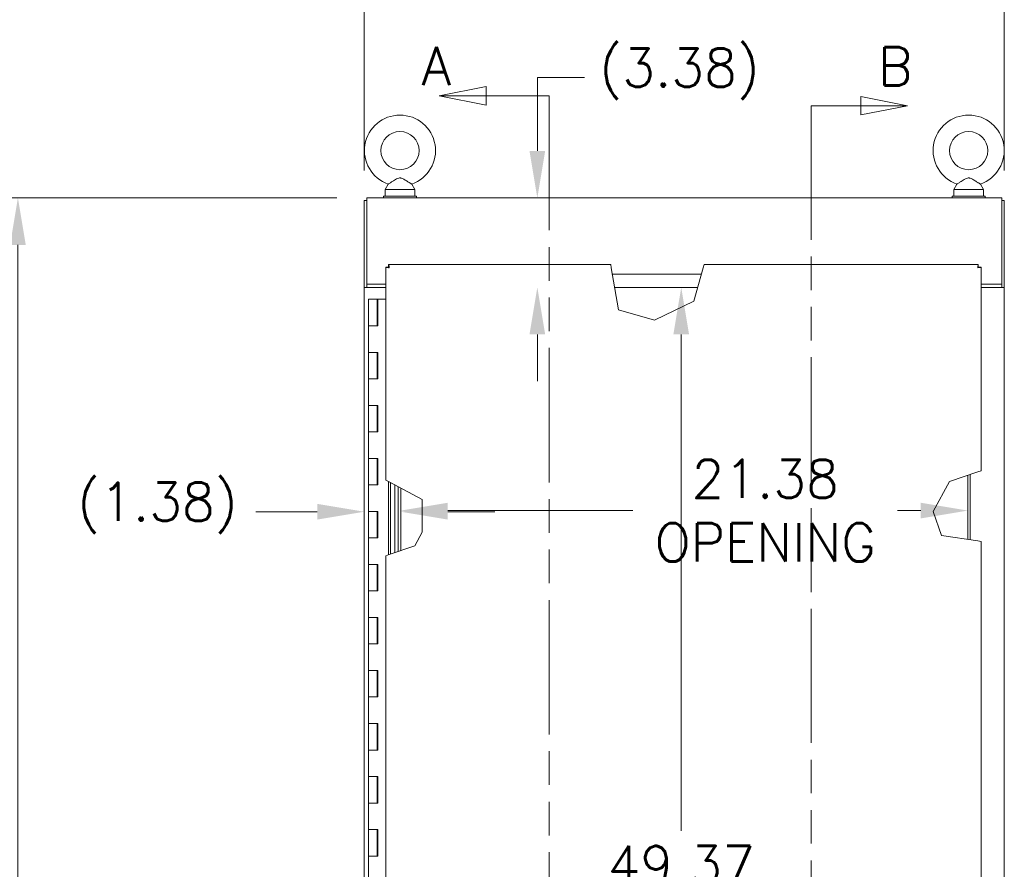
# Model space of a CAD drawing. Header units: inches. Extents: x 2 to 304, y 7 to 191.
# Tile 30 of 53: x 106 to 143, y 116 to 148. Entities that reach past the tile are written whole.
import ezdxf

# ---------------------------------------------------------------- set-up
doc = ezdxf.new("R2010")
doc.units = ezdxf.units.IN
doc.header["$LTSCALE"] = 18
doc.header["$MEASUREMENT"] = 0
doc.linetypes.add('DOUBLE_DASH_CHAIN', pattern=[1.2403, 0.6614, -0.0827, 0.1654, -0.0827, 0.1654, -0.0827])
for name, color, linetype, lineweight in [('Dimension (ANSI)', 7, 'Continuous', 5), ('Section Line (ANSI)', 7, 'DOUBLE_DASH_CHAIN', 5), ('Visible (ANSI)', 7, 'Continuous', 5)]:
    doc.layers.add(name, color=color, linetype=linetype, lineweight=lineweight)
doc.styles.add('ROMANS', font='romans.shx')
doc.dimstyles.new('Default (ANSI)', dxfattribs={"dimscale": 18, "dimtxt": 0.08, "dimasz": 0.098425, "dimexe": 0.125, "dimexo": 0.0625, "dimgap": 0.031496, "dimtad": 0, "dimtih": 1, "dimtoh": 1, "dimrnd": 1e-08, "dimzin": 0, "dimdsep": 46, "dimtxsty": 'ROMANS', "dimcen": 0.09, "dimdle": 0.393701, "dimclrd": 256, "dimclre": 256, "dimclrt": 256, "dimadec": 0, "dimazin": 0, "dimtfac": 1.25, "dimtofl": 0, "dimtmove": 0, "dimatfit": 3, "dimfxl": 0, "dimtolj": 1, "dimtzin": 0, "dimlwd": -1, "dimlwe": -1, "dimarcsym": 0})

# ---------------------------------------------------------------- blocks, each defined once
blk = doc.blocks.new('2dTransSection0')
at = {"layer": 'Section Line (ANSI)', "linetype": 'Continuous'}
for p, q in [((6.885, 8.0884), (6.787, 8.0689)), ((6.885, 8.0494), (6.885, 8.0884)), ((6.885, 8.0689), (6.787, 8.0689)), ((6.787, 8.0689), (6.885, 8.0494)), ((7.0174, 8.0689), (6.885, 8.0689)), ((7.0174, 8.0689), (7.0174, 8.053)), ((6.8431, 4.2277), (6.7451, 4.2082)), ((6.8431, 4.1887), (6.8431, 4.2277)), ((6.8431, 4.2082), (6.7451, 4.2082)), ((6.7451, 4.2082), (6.8431, 4.1887)), ((7.0174, 4.2082), (6.8431, 4.2082)), ((7.0174, 4.224), (7.0174, 4.2082))]:
    blk.add_line(p, q, dxfattribs=at)
at = {"layer": 'Section Line (ANSI)', "linetype": 'DOUBLE_DASH_CHAIN', "ltscale": 0.023664}
blk.add_line((7.0174, 8.0689), (7.0174, 4.2082), dxfattribs=at)
at = {"layer": 'Section Line (ANSI)', "linetype": 'Continuous', "flags": 128}
for points in [[(6.885, 8.0884), (6.787, 8.0689)], [(6.8431, 4.2277), (6.7451, 4.2082)]]:
    blk.add_lwpolyline(points, dxfattribs=at)
at = {"layer": 'Section Line (ANSI)'}
for points in [[(6.885, 8.0884), (6.787, 8.0689), (6.885, 8.0494), (6.885, 8.0884)], [(6.8431, 4.2277), (6.7451, 4.2082), (6.8431, 4.1887), (6.8431, 4.2277)]]:
    blk.add_solid(points, dxfattribs=at)
at = {"layer": 'Section Line (ANSI)', "insert": (6.7501, 8.0915), "char_height": 0.08, "attachment_point": 7, "line_spacing_factor": 2.283283, "style": 'ROMANS'}
blk.add_mtext('A', dxfattribs=at)
at = {"layer": 'Section Line (ANSI)', "insert": (6.71, 4.0861), "char_height": 0.08, "attachment_point": 7, "style": 'ROMANS'}
blk.add_mtext('A', dxfattribs=at)
blk = doc.blocks.new('2dTransSection1')
at = {"layer": 'Section Line (ANSI)', "linetype": 'Continuous'}
for p, q in [((7.7675, 8.0482), (7.6695, 8.0677)), ((7.6695, 8.0677), (7.6695, 8.0287)), ((7.5658, 8.0482), (7.5658, 8.0324)), ((7.5658, 8.0482), (7.6695, 8.0482)), ((7.6695, 8.0482), (7.7675, 8.0482)), ((7.6695, 8.0287), (7.7675, 8.0482)), ((7.5658, 4.4167), (7.5658, 4.4009)), ((7.7962, 4.4009), (7.6982, 4.4204)), ((7.6982, 4.4204), (7.6982, 4.3814)), ((7.5658, 4.4009), (7.6982, 4.4009)), ((7.6982, 4.4009), (7.7962, 4.4009)), ((7.6982, 4.3814), (7.7962, 4.4009))]:
    blk.add_line(p, q, dxfattribs=at)
at = {"layer": 'Section Line (ANSI)', "linetype": 'DOUBLE_DASH_CHAIN', "ltscale": 0.023613}
blk.add_line((7.5658, 8.0482), (7.5658, 4.4009), dxfattribs=at)
at = {"layer": 'Section Line (ANSI)', "linetype": 'Continuous', "flags": 128}
for points in [[(7.6695, 8.0287), (7.7675, 8.0482)], [(7.6982, 4.3814), (7.7962, 4.4009)]]:
    blk.add_lwpolyline(points, dxfattribs=at)
at = {"layer": 'Section Line (ANSI)'}
for points in [[(7.6695, 8.0287), (7.7675, 8.0482), (7.6695, 8.0677), (7.6695, 8.0287)], [(7.6982, 4.3814), (7.7962, 4.4009), (7.6982, 4.4204), (7.6982, 4.3814)]]:
    blk.add_solid(points, dxfattribs=at)
at = {"layer": 'Section Line (ANSI)', "char_height": 0.08, "attachment_point": 7, "style": 'ROMANS'}
for insert in [(7.7057, 8.0906), (7.8276, 4.3345)]:
    blk.add_mtext('B', dxfattribs=dict(at, insert=insert))
blk = doc.blocks.new('*D10')
at = {"layer": 'Defpoints', "color": 0}
for p in [(143.464, 150.553), (119.339, 141.296), (143.464, 141.296)]:
    blk.add_point(p, dxfattribs=at)
at = {"layer": 'Dimension (ANSI)'}
for p, q in [((119.339, 142.421), (119.339, 152.803)), ((143.464, 142.421), (143.464, 152.803)), ((121.111, 150.553), (125.143, 150.553)), ((141.692, 150.553), (137.66, 150.553))]:
    blk.add_line(p, q, dxfattribs=at)
for points in [[(121.111, 150.848), (121.111, 150.258), (119.339, 150.553)], [(141.692, 150.848), (141.692, 150.258), (143.464, 150.553)]]:
    blk.add_solid(points, dxfattribs=at)
at = {"layer": 'Dimension (ANSI)', "insert": (131.401, 150.553), "char_height": 1.44, "attachment_point": 5, "style": 'ROMANS'}
blk.add_mtext('\\A1;24.12\\PTUB WIDTH', dxfattribs=at)
blk = doc.blocks.new('*D11')
at = {"layer": 'Defpoints', "color": 0}
for p in [(119.433, 141.39), (106.281, 81.265), (119.433, 81.265)]:
    blk.add_point(p, dxfattribs=at)
at = {"layer": 'Dimension (ANSI)'}
for p, q in [((118.308, 141.39), (104.031, 141.39)), ((106.281, 139.618), (106.281, 115.014)), ((106.281, 83.037), (106.281, 107.641)), ((118.308, 81.265), (104.031, 81.265))]:
    blk.add_line(p, q, dxfattribs=at)
for points in [[(105.986, 139.618), (106.576, 139.618), (106.281, 141.39)], [(105.986, 83.037), (106.576, 83.037), (106.281, 81.265)]]:
    blk.add_solid(points, dxfattribs=at)
at = {"layer": 'Dimension (ANSI)', "insert": (106.281, 111.327), "char_height": 1.44, "attachment_point": 5, "style": 'ROMANS'}
blk.add_mtext('\\A1;60.12\\PTUB\\PHEIGHT', dxfattribs=at)
blk = doc.blocks.new('*D37')
at = {"layer": 'Defpoints', "color": 0}
for p in [(131.139, 138.015), (131.139, 88.64), (131.286, 88.64)]:
    blk.add_point(p, dxfattribs=at)
at = {"layer": 'Dimension (ANSI)'}
for p, q in [((131.286, 136.243), (131.286, 117.514)), ((131.286, 90.412), (131.286, 112.54))]:
    blk.add_line(p, q, dxfattribs=at)
for points in [[(130.99, 136.243), (131.581, 136.243), (131.286, 138.015)], [(130.99, 90.412), (131.581, 90.412), (131.286, 88.64)]]:
    blk.add_solid(points, dxfattribs=at)
at = {"layer": 'Dimension (ANSI)', "insert": (131.286, 115.027), "char_height": 1.44, "attachment_point": 5, "style": 'ROMANS'}
blk.add_mtext('\\A1;49.37\\POPENING', dxfattribs=at)
blk = doc.blocks.new('*D38')
at = {"layer": 'Defpoints', "color": 0}
for p in [(125.861, 141.39), (131.401, 141.39), (131.492, 138.015)]:
    blk.add_point(p, dxfattribs=at)
at = {"layer": 'Dimension (ANSI)'}
for p, q in [((125.861, 143.162), (125.861, 145.925)), ((125.861, 145.925), (127.633, 145.925)), ((125.861, 136.243), (125.861, 134.472))]:
    blk.add_line(p, q, dxfattribs=at)
for points in [[(125.566, 143.162), (126.157, 143.162), (125.861, 141.39)], [(125.566, 136.243), (126.157, 136.243), (125.861, 138.015)]]:
    blk.add_solid(points, dxfattribs=at)
at = {"layer": 'Dimension (ANSI)', "insert": (128.2, 147.023), "char_height": 1.44, "attachment_point": 1, "style": 'ROMANS'}
blk.add_mtext('\\A1;(3.38)', dxfattribs=at)
blk = doc.blocks.new('*D39')
at = {"layer": 'Defpoints', "color": 0}
for p in [(120.714, 129.981), (142.089, 129.981), (142.089, 129.595)]:
    blk.add_point(p, dxfattribs=at)
at = {"layer": 'Dimension (ANSI)'}
for p, q in [((122.486, 129.595), (129.459, 129.595)), ((140.317, 129.595), (139.439, 129.595))]:
    blk.add_line(p, q, dxfattribs=at)
for points in [[(122.486, 129.89), (122.486, 129.3), (120.714, 129.595)], [(140.317, 129.89), (140.317, 129.3), (142.089, 129.595)]]:
    blk.add_solid(points, dxfattribs=at)
at = {"layer": 'Dimension (ANSI)', "insert": (134.449, 129.595), "char_height": 1.44, "attachment_point": 5, "style": 'ROMANS'}
blk.add_mtext('\\A1;21.38\\POPENING', dxfattribs=at)
blk = doc.blocks.new('*D40')
at = {"layer": 'Defpoints', "color": 0}
for p in [(119.339, 131.686), (120.714, 130.444), (119.339, 129.552)]:
    blk.add_point(p, dxfattribs=at)
at = {"layer": 'Dimension (ANSI)'}
for p, q in [((117.567, 129.552), (115.255, 129.552)), ((122.486, 129.552), (124.257, 129.552))]:
    blk.add_line(p, q, dxfattribs=at)
for points in [[(117.567, 129.847), (117.567, 129.256), (119.339, 129.552)], [(122.486, 129.847), (122.486, 129.256), (120.714, 129.552)]]:
    blk.add_solid(points, dxfattribs=at)
at = {"layer": 'Dimension (ANSI)', "insert": (108.517, 130.649), "char_height": 1.44, "attachment_point": 1, "style": 'ROMANS'}
blk.add_mtext('\\A1;(1.38)', dxfattribs=at)

msp = doc.modelspace()

# ---------------------------------------------------------------- linework, layer by layer
at = {"layer": 'Visible (ANSI)'}
for p, q in [((120.2393, 141.9079), (120.1226, 141.7025)), ((121.1258, 141.9079), (121.2426, 141.7025)), ((141.6769, 141.9079), (141.5602, 141.7025)), ((142.5634, 141.9079), (142.6802, 141.7025)), ((120.0576, 141.4525), (121.3076, 141.4525)), ((120.0576, 141.39), (120.0576, 141.4525)), ((120.1226, 141.7025), (121.2426, 141.7025)), ((120.1226, 141.7025), (120.1226, 141.4525)), ((121.2426, 141.7025), (121.2426, 141.4525)), ((121.3076, 141.39), (121.3076, 141.4525)), ((142.7452, 141.4525), (141.4952, 141.4525)), ((141.4952, 141.4525), (141.4952, 141.39)), ((141.5602, 141.7025), (142.6802, 141.7025)), ((141.5602, 141.7025), (141.5602, 141.4525)), ((142.6802, 141.7025), (142.6802, 141.4525)), ((142.7452, 141.4525), (142.7452, 141.39)), ((119.3389, 141.2963), (119.3389, 138.0152)), ((119.4326, 141.2963), (119.3389, 141.2963)), ((119.4326, 141.39), (143.3702, 141.39)), ((119.4326, 141.39), (119.4326, 141.265)), ((119.4326, 138.1399), (119.4326, 141.265)), ((143.3702, 141.265), (143.3702, 141.39)), ((143.3702, 141.2963), (143.4639, 141.2963)), ((143.3702, 141.265), (143.3702, 138.1399)), ((143.4639, 138.0152), (143.4639, 141.2963)), ((120.2566, 138.8766), (128.6281, 138.8766)), ((120.2566, 138.7829), (120.2566, 138.8766)), ((128.6281, 138.8766), (128.6497, 138.7517)), ((132.1169, 138.7517), (132.1527, 138.8766)), ((132.1527, 138.8766), (142.4846, 138.8766)), ((142.4846, 138.7829), (142.4846, 138.8766)), ((120.1519, 130.7482), (120.1519, 138.7719)), ((120.2456, 138.7719), (120.1519, 138.7719)), ((128.9232, 137.1677), (128.6497, 138.7517)), ((128.6905, 138.515), (132.049, 138.515)), ((132.1169, 138.7517), (131.7571, 137.4972)), ((142.4957, 138.7719), (142.5894, 138.7719)), ((142.5894, 138.7719), (142.5894, 131.0994)), ((119.4326, 138.1399), (119.4326, 138.0152)), ((119.4326, 138.1399), (120.1519, 138.1399)), ((142.5894, 138.1399), (143.3702, 138.1399)), ((143.3702, 138.0152), (143.3702, 138.1399)), ((119.3389, 138.015), (119.3389, 138.0152)), ((119.3389, 138.0152), (119.4326, 138.0152)), ((119.4638, 138.015), (119.3389, 138.015)), ((119.3389, 88.64), (119.3389, 138.015)), ((119.4326, 138.0152), (119.4326, 138.015)), ((119.4638, 138.015), (120.1519, 138.015)), ((131.9056, 138.015), (128.7769, 138.015)), ((142.5894, 138.015), (143.3389, 138.015)), ((143.4639, 138.015), (143.3389, 138.015)), ((143.3702, 138.0152), (143.4639, 138.0152)), ((143.3702, 138.015), (143.3702, 138.0152)), ((143.4639, 138.0152), (143.4639, 138.015)), ((143.4639, 138.015), (143.4639, 88.64)), ((119.4932, 137.564), (119.8232, 137.564)), ((119.4932, 136.564), (119.4932, 137.564)), ((119.8454, 137.564), (119.8232, 137.564)), ((119.8232, 136.564), (119.8232, 137.564)), ((119.8454, 136.564), (119.8454, 137.564)), ((119.8454, 137.564), (119.8521, 137.564)), ((119.8521, 137.564), (119.8521, 136.564)), ((120.1519, 137.564), (119.8521, 137.564)), ((131.7571, 137.4972), (130.2825, 136.7779)), ((130.2825, 136.7779), (128.9232, 137.1677)), ((119.6728, 136.564), (119.4932, 136.564)), ((119.4932, 136.564), (119.6728, 136.564)), ((119.4932, 135.564), (119.4932, 136.564)), ((119.8521, 136.564), (119.6728, 136.564)), ((119.4932, 135.564), (119.6728, 135.564)), ((119.4932, 134.564), (119.4932, 135.564)), ((119.6728, 135.564), (119.4932, 135.564)), ((119.6728, 135.564), (119.8521, 135.564)), ((119.8232, 134.564), (119.8232, 135.564)), ((119.8454, 134.564), (119.8454, 135.564)), ((119.8521, 135.564), (119.8521, 134.564)), ((119.6728, 134.564), (119.4932, 134.564)), ((119.4932, 134.564), (119.6728, 134.564)), ((119.4932, 133.564), (119.4932, 134.564)), ((119.8521, 134.564), (119.6728, 134.564)), ((119.4932, 133.564), (119.6728, 133.564)), ((119.4932, 132.564), (119.4932, 133.564)), ((119.6728, 133.564), (119.4932, 133.564)), ((119.6728, 133.564), (119.8521, 133.564)), ((119.8232, 132.564), (119.8232, 133.564)), ((119.8454, 132.564), (119.8454, 133.564)), ((119.8521, 133.564), (119.8521, 132.564)), ((119.6728, 132.564), (119.4932, 132.564)), ((119.4932, 132.564), (119.6728, 132.564)), ((119.4932, 131.564), (119.4932, 132.564)), ((119.8521, 132.564), (119.6728, 132.564)), ((119.4932, 131.564), (119.6728, 131.564)), ((119.4932, 130.564), (119.4932, 131.564)), ((119.6728, 131.564), (119.4932, 131.564)), ((119.6728, 131.564), (119.8521, 131.564)), ((119.8232, 130.564), (119.8232, 131.564)), ((119.8454, 130.564), (119.8454, 131.564)), ((119.8521, 131.564), (119.8521, 130.564)), ((141.4002, 130.6973), (142.4644, 131.0571)), ((142.5894, 131.0994), (142.4644, 131.0571)), ((120.2768, 130.6806), (120.1519, 130.7482)), ((120.2456, 127.926), (120.2456, 130.6975)), ((120.2768, 130.6806), (121.5199, 130.0078)), ((120.3206, 127.9514), (120.3206, 130.6569)), ((140.7868, 129.564), (141.4002, 130.6973)), ((142.0889, 130.9302), (142.0889, 128.5063)), ((142.1826, 130.9618), (142.1826, 128.4921)), ((119.6728, 130.564), (119.4932, 130.564)), ((119.4932, 130.564), (119.6728, 130.564)), ((119.4932, 129.564), (119.4932, 130.564)), ((119.8521, 130.564), (119.6728, 130.564)), ((120.4882, 128.0081), (120.4882, 130.5662)), ((120.6202, 128.0527), (120.6202, 130.4948)), ((120.7139, 128.0844), (120.7139, 130.4441)), ((121.5199, 130.0078), (121.5199, 128.7838)), ((119.4932, 129.564), (119.6728, 129.564)), ((119.4932, 128.564), (119.4932, 129.564)), ((119.6728, 129.564), (119.4932, 129.564)), ((119.6728, 129.564), (119.8521, 129.564)), ((119.8232, 128.564), (119.8232, 129.564)), ((119.8454, 128.564), (119.8454, 129.564)), ((119.8521, 129.564), (119.8521, 128.564)), ((141.0935, 128.6569), (140.7868, 129.564)), ((119.6728, 128.564), (119.4932, 128.564)), ((119.4932, 128.564), (119.6728, 128.564)), ((119.4932, 127.564), (119.4932, 128.564)), ((119.8521, 128.564), (119.6728, 128.564)), ((121.5199, 128.7838), (121.237, 128.2613)), ((142.4644, 128.4495), (141.0935, 128.6569)), ((142.4644, 128.4495), (142.5894, 128.4306)), ((142.5894, 128.4306), (142.5894, 88.3564)), ((121.237, 128.2613), (120.2768, 127.9366)), ((120.1519, 127.8944), (120.2768, 127.9366)), ((120.1519, 88.3564), (120.1519, 127.8944)), ((119.4932, 127.564), (119.6728, 127.564)), ((119.4932, 126.564), (119.4932, 127.564)), ((119.6728, 127.564), (119.4932, 127.564)), ((119.6728, 127.564), (119.8521, 127.564)), ((119.8232, 126.564), (119.8232, 127.564)), ((119.8454, 126.564), (119.8454, 127.564)), ((119.8521, 127.564), (119.8521, 126.564)), ((119.6728, 126.564), (119.4932, 126.564)), ((119.4932, 126.564), (119.6728, 126.564)), ((119.4932, 125.564), (119.4932, 126.564)), ((119.8521, 126.564), (119.6728, 126.564)), ((119.4932, 125.564), (119.6728, 125.564)), ((119.4932, 124.564), (119.4932, 125.564)), ((119.6728, 125.564), (119.4932, 125.564)), ((119.6728, 125.564), (119.8521, 125.564)), ((119.8232, 124.564), (119.8232, 125.564)), ((119.8454, 124.564), (119.8454, 125.564)), ((119.8521, 125.564), (119.8521, 124.564)), ((119.6728, 124.564), (119.4932, 124.564)), ((119.4932, 124.564), (119.6728, 124.564)), ((119.4932, 123.564), (119.4932, 124.564)), ((119.8521, 124.564), (119.6728, 124.564)), ((119.4932, 123.564), (119.6728, 123.564)), ((119.4932, 122.564), (119.4932, 123.564)), ((119.6728, 123.564), (119.4932, 123.564)), ((119.6728, 123.564), (119.8521, 123.564)), ((119.8232, 122.564), (119.8232, 123.564)), ((119.8454, 122.564), (119.8454, 123.564)), ((119.8521, 123.564), (119.8521, 122.564)), ((119.6728, 122.564), (119.4932, 122.564)), ((119.4932, 122.564), (119.6728, 122.564)), ((119.4932, 121.564), (119.4932, 122.564)), ((119.8521, 122.564), (119.6728, 122.564)), ((119.4932, 121.564), (119.6728, 121.564)), ((119.4932, 120.564), (119.4932, 121.564)), ((119.6728, 121.564), (119.4932, 121.564)), ((119.6728, 121.564), (119.8521, 121.564)), ((119.8232, 120.564), (119.8232, 121.564)), ((119.8454, 120.564), (119.8454, 121.564)), ((119.8521, 121.564), (119.8521, 120.564)), ((119.6728, 120.564), (119.4932, 120.564)), ((119.4932, 120.564), (119.6728, 120.564)), ((119.4932, 119.564), (119.4932, 120.564)), ((119.8521, 120.564), (119.6728, 120.564)), ((119.4932, 119.564), (119.6728, 119.564)), ((119.4932, 118.564), (119.4932, 119.564)), ((119.6728, 119.564), (119.4932, 119.564)), ((119.6728, 119.564), (119.8521, 119.564)), ((119.8232, 118.564), (119.8232, 119.564)), ((119.8454, 118.564), (119.8454, 119.564)), ((119.8521, 119.564), (119.8521, 118.564)), ((119.6728, 118.564), (119.4932, 118.564)), ((119.4932, 118.564), (119.6728, 118.564)), ((119.4932, 117.564), (119.4932, 118.564)), ((119.8521, 118.564), (119.6728, 118.564)), ((119.4932, 117.564), (119.6728, 117.564)), ((119.4932, 116.564), (119.4932, 117.564)), ((119.6728, 117.564), (119.4932, 117.564)), ((119.6728, 117.564), (119.8521, 117.564)), ((119.8232, 116.564), (119.8232, 117.564)), ((119.8454, 116.564), (119.8454, 117.564)), ((119.8521, 117.564), (119.8521, 116.564)), ((119.6728, 116.564), (119.4932, 116.564)), ((119.4932, 116.564), (119.6728, 116.564)), ((119.4932, 115.564), (119.4932, 116.564)), ((119.8521, 116.564), (119.6728, 116.564))]:
    msp.add_line(p, q, dxfattribs=at)
for centre in [(120.6826, 143.1725), (142.1202, 143.1725)]:
    msp.add_circle(centre, 0.72, dxfattribs=at)
for centre in [(120.6826, 143.1725), (142.1202, 143.1725)]:
    msp.add_arc(centre, 1.34, 289.31735, 250.68265, dxfattribs=at)
for points, knots in [([(120.6826, 142.1425), (120.6688, 142.1425), (120.6552, 142.1409), (120.6121, 142.1312), (120.5837, 142.1185), (120.508, 142.0795), (120.4502, 142.0424), (120.3577, 141.9831), (120.3271, 141.9635), (120.2816, 141.9345), (120.2645, 141.9238), (120.2441, 141.9109), (120.2393, 141.9079), (120.2393, 141.9079)], [0.91423809, 0.91423809, 0.91423809, 0.91423809, 0.9520549, 0.9520549, 1.03110369, 1.03110369, 1.1787345, 1.1787345, 1.27626296, 1.27626296, 1.36241496, 1.36241496, 1.43431483, 1.43431483, 1.43431483, 1.43431483]), ([(121.1258, 141.9079), (121.1258, 141.9079), (121.1252, 141.9083), (121.1205, 141.9112), (121.112, 141.9166), (121.0855, 141.9333), (121.0671, 141.945), (121.0199, 141.9751), (120.9901, 141.9942), (120.9136, 142.0431), (120.8684, 142.0718), (120.7915, 142.1143), (120.7534, 142.1326), (120.7041, 142.1415), (120.6933, 142.1425), (120.6826, 142.1425)], [0.44477245, 0.44477245, 0.44477245, 0.44477245, 0.46536928, 0.46536928, 0.52564713, 0.52564713, 0.59143372, 0.59143372, 0.67079373, 0.67079373, 0.78259067, 0.78259067, 0.8847232, 0.8847232, 0.91423809, 0.91423809, 0.91423809, 0.91423809]), ([(142.1202, 142.1425), (142.1064, 142.1425), (142.0928, 142.1409), (142.0497, 142.1312), (142.0213, 142.1185), (141.9456, 142.0795), (141.8878, 142.0424), (141.7953, 141.9831), (141.7647, 141.9635), (141.7192, 141.9345), (141.7021, 141.9238), (141.6817, 141.9109), (141.6769, 141.9079), (141.6769, 141.9079)], [0.91423809, 0.91423809, 0.91423809, 0.91423809, 0.9520549, 0.9520549, 1.03110369, 1.03110369, 1.1787345, 1.1787345, 1.27626296, 1.27626296, 1.36241496, 1.36241496, 1.43431483, 1.43431483, 1.43431483, 1.43431483]), ([(142.5634, 141.9079), (142.5634, 141.9079), (142.5628, 141.9083), (142.5581, 141.9112), (142.5496, 141.9166), (142.5231, 141.9333), (142.5047, 141.945), (142.4575, 141.9751), (142.4277, 141.9942), (142.3512, 142.0431), (142.306, 142.0718), (142.2291, 142.1143), (142.191, 142.1326), (142.1417, 142.1415), (142.1309, 142.1425), (142.1202, 142.1425)], [0.44477245, 0.44477245, 0.44477245, 0.44477245, 0.46536928, 0.46536928, 0.52564713, 0.52564713, 0.59143372, 0.59143372, 0.67079373, 0.67079373, 0.78259067, 0.78259067, 0.8847232, 0.8847232, 0.91423809, 0.91423809, 0.91423809, 0.91423809]), ([(120.2768, 138.7517), (120.2723, 138.7953), (120.2678, 138.8382), (120.2633, 138.86), (120.2611, 138.8708), (120.2589, 138.8766), (120.2566, 138.8766)], [0, 0, 0, 0, 1.04908, 1.04908, 1.04908, 1.5707963, 1.5707963, 1.5707963, 1.5707963]), ([(142.4846, 138.8766), (142.4801, 138.8766), (142.4756, 138.8518), (142.4711, 138.8139), (142.4689, 138.7951), (142.4667, 138.7734), (142.4644, 138.7517)], [0, 0, 0, 0, 1.04908, 1.04908, 1.04908, 1.5707963, 1.5707963, 1.5707963, 1.5707963]), ([(120.1519, 138.7719), (120.1519, 138.7674), (120.1767, 138.7629), (120.2146, 138.7584), (120.2334, 138.7561), (120.2551, 138.7539), (120.2768, 138.7517)], [0, 0, 0, 0, 1.04908, 1.04908, 1.04908, 1.5707963, 1.5707963, 1.5707963, 1.5707963]), ([(120.2768, 138.7517), (120.2614, 138.758), (120.247, 138.7644), (120.2457, 138.7707), (120.2456, 138.7711), (120.2456, 138.7715), (120.2456, 138.7719)], [0, 0, 0, 0, 1.4834748, 1.4834748, 1.4834748, 1.5707963, 1.5707963, 1.5707963, 1.5707963]), ([(120.2768, 138.7517), (120.2705, 138.7671), (120.2641, 138.7814), (120.2577, 138.7828), (120.2574, 138.7829), (120.257, 138.7829), (120.2566, 138.7829)], [0, 0, 0, 0, 1.4834748, 1.4834748, 1.4834748, 1.5707963, 1.5707963, 1.5707963, 1.5707963]), ([(142.4644, 138.7517), (142.4708, 138.7671), (142.4771, 138.7814), (142.4835, 138.7828), (142.4839, 138.7829), (142.4843, 138.7829), (142.4846, 138.7829)], [0, 0, 0, 0, 1.4834748, 1.4834748, 1.4834748, 1.5707963, 1.5707963, 1.5707963, 1.5707963]), ([(142.4644, 138.7517), (142.5081, 138.7562), (142.551, 138.7606), (142.5728, 138.7651), (142.5836, 138.7674), (142.5894, 138.7696), (142.5894, 138.7719)], [0, 0, 0, 0, 1.04908, 1.04908, 1.04908, 1.5707963, 1.5707963, 1.5707963, 1.5707963]), ([(142.4644, 138.7517), (142.4799, 138.758), (142.4942, 138.7644), (142.4956, 138.7707), (142.4956, 138.7711), (142.4957, 138.7715), (142.4957, 138.7719)], [0, 0, 0, 0, 1.4834748, 1.4834748, 1.4834748, 1.5707963, 1.5707963, 1.5707963, 1.5707963])]:
    msp.add_open_spline(points, degree=3, knots=knots, dxfattribs=at)

# ---------------------------------------------------------------- block references
at = {"layer": 'Section Line (ANSI)', "xscale": 18, "yscale": 18, "zscale": 18}
for name in ['2dTransSection0', '2dTransSection1']:
    msp.add_blockref(name, (0, 0), dxfattribs=at)

# ---------------------------------------------------------------- dimensions: what is measured, and where the dimension line sits
at = {"layer": 'Dimension (ANSI)'}
for base, p1, p2, angle, text, override, picture, middle in [((143.4638705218, 150.5531043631), (119.3388705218, 141.2962784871), (143.4638705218, 141.2962784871), 180, '<>\\PTUB WIDTH', {"dimtih": 0, "dimtoh": 0, "dimdec": 2, "dimtp": 0, "dimtm": 0, "dimtdec": 2, "dimatfit": 1}, '*D10', (131.4013705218, 150.5531043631)), ((125.861407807, 141.3899784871), (131.4923751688, 138.0149784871), (131.4013705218, 141.3899784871), 90, '(<>)', {"dimdec": 2, "dimse1": 1, "dimse2": 1, "dimtp": 0, "dimtm": 0, "dimtdec": 2, "dimatfit": 1}, '*D38', (131.2857046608, 145.9254415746)), ((106.2811921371, 81.2649784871), (119.4325705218, 141.3899784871), (119.4325705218, 81.2649784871), 270, '<>\\PTUB\\PHEIGHT', {"dimdec": 2, "dimtp": 0, "dimtm": 0, "dimtdec": 2, "dimatfit": 1}, '*D11', (106.2811921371, 111.3274784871)), ((131.2857046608, 88.6399784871), (131.1391161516, 138.0149784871), (131.1391161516, 88.6399784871), 90, '<>\\POPENING', {"dimdec": 2, "dimse1": 1, "dimse2": 1, "dimtp": 0, "dimtm": 0, "dimtdec": 2, "dimatfit": 1}, '*D37', (131.2857046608, 115.0267654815))]:
    dim = msp.add_linear_dim(base=base, p1=p1, p2=p2, angle=angle, text=text, dimstyle='Default (ANSI)', override=override, dxfattribs=at)
    dim.commit()
    dim.dimension.update_dxf_attribs({"geometry": picture, "text_midpoint": middle, "dimtype": 160})
for base, p1, p2, text, picture, middle in [((119.3388705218, 129.551761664), (120.7138705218, 130.4440658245), (119.3388705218, 131.6863813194), '(<>)', '*D40', (111.6025360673, 129.551761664)), ((142.0888705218, 129.595122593), (120.7138705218, 129.9807752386), (142.0888705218, 129.9807752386), '<>\\POPENING', '*D39', (134.4487263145, 129.595122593))]:
    dim = msp.add_linear_dim(base=base, p1=p1, p2=p2, text=text, dimstyle='Default (ANSI)', override={"dimtih": 0, "dimtoh": 0, "dimdec": 2, "dimse1": 1, "dimse2": 1, "dimtp": 0, "dimtm": 0, "dimtdec": 2, "dimatfit": 1}, dxfattribs=at)
    dim.commit()
    dim.dimension.update_dxf_attribs({"geometry": picture, "text_midpoint": middle, "dimtype": 160})

doc.saveas('drawing.dxf')
